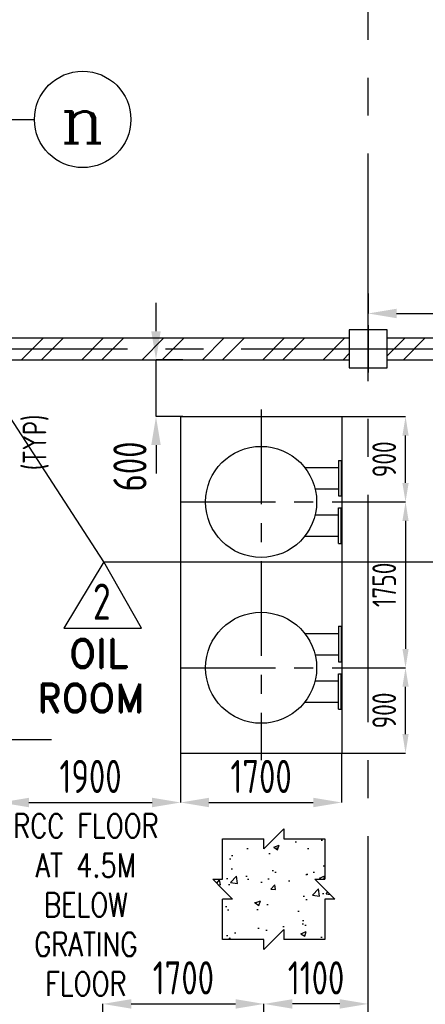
# Model space of a CAD drawing. Extents: x -7650383 to 4934791, y -114316 to 1826789.
# Tile 62 of 256: x 255714 to 259994, y 264841 to 275228. Entities that reach past the tile are written whole.
import ezdxf
from ezdxf.enums import TextEntityAlignment as Align

# ---------------------------------------------------------------- set-up
doc = ezdxf.new("R2010")
doc.units = 0
doc.header["$LTSCALE"] = 800
doc.header["$MEASUREMENT"] = 0
doc.linetypes.add('CENTER', pattern=[2, 1.25, -0.25, 0.25, -0.25])
doc.linetypes.add('CENTER2', pattern=[1.125, 0.75, -0.125, 0.125, -0.125])
doc.layers.get('0').update_dxf_attribs({"linetype": 'CONTINUOUS'})
for name, color, linetype in [('Aux_col', 7, 'CONTINUOUS'), ('DIM', 4, 'CONTINUOUS'), ('EQP5', 251, 'CONTINUOUS'), ('GRID', 8, 'CENTER'), ('HANGERS', 1, 'CONTINUOUS'), ('HATCH', 9, 'CONTINUOUS'), ('REV2', 2, 'CONTINUOUS'), ('T', 3, 'CONTINUOUS'), ('TEXT', 3, 'CONTINUOUS')]:
    doc.layers.add(name, color=color, linetype=linetype)
doc.styles.add('D1', font='ROMAND')
doc.styles.add('ROMANC', font='romanc')
doc.styles.add('ROMANS', font='ISO9.shx', dxfattribs={"width": 0.8})
doc.styles.add('S1', font='SIMPLEX.SHX', dxfattribs={"height": 200})
doc.styles.add('S3', font='ROMANS1.SHX', dxfattribs={"width": 0.8})
doc.dimstyles.new('STANDARD$0', dxfattribs={"dimtxt": 250, "dimasz": 200, "dimexe": 0, "dimexo": 0, "dimgap": 100, "dimtad": 1, "dimdec": 0, "dimzin": 0, "dimdsep": 46, "dimtxsty": 'S1', "dimcen": 0, "dimadec": 0, "dimazin": 0, "dimtfac": 1, "dimtdec": 0, "dimtmove": 2, "dimatfit": 3, "dimfxl": 1, "dimtolj": 1, "dimtzin": 0, "dimarcsym": 0})
pattern_1 = [(45, (177457.17, 215002.9), (-318.198, 318.198), []), (45, (177669.3, 215002.9), (-318.198, 318.198), [])]

# ---------------------------------------------------------------- blocks, each defined once
blk = doc.blocks.new('*D466')
at = {"layer": 'DIM', "color": 9, "lineweight": -2, "transparency": 16777216}
for p, q in [((257411, 267495), (257411, 266970)), ((259111, 267495), (259111, 266970)), ((257711, 266970), (258811, 266970))]:
    blk.add_line(p, q, dxfattribs=at)
at = {"layer": 'DIM', "color": 9, "transparency": 16777216}
for points in [[(257711, 267020), (257711, 266920), (257411, 266970)], [(258811, 267020), (258811, 266920), (259111, 266970)]]:
    blk.add_solid(points, dxfattribs=at)
at = {"layer": 'DIM', "transparency": 16777216, "insert": (258261, 267245), "char_height": 350, "attachment_point": 5, "style": 'ROMANS'}
blk.add_mtext('\\A1;1700', dxfattribs=at)
blk = doc.blocks.new('*D472')
at = {"layer": 'DIM', "color": 9, "lineweight": -2, "transparency": 16777216}
for p, q in [((256591, 264488), (256591, 264845)), ((256891, 264845), (257991, 264845)), ((258291, 264488), (258291, 264845))]:
    blk.add_line(p, q, dxfattribs=at)
at = {"layer": 'DIM', "color": 9, "transparency": 16777216}
for points in [[(256891, 264895), (256891, 264795), (256591, 264845)], [(257991, 264895), (257991, 264795), (258291, 264845)]]:
    blk.add_solid(points, dxfattribs=at)
at = {"layer": 'DIM', "transparency": 16777216, "insert": (257441, 265120), "char_height": 350, "attachment_point": 5, "style": 'ROMANS'}
blk.add_mtext('\\A1;1700', dxfattribs=at)
blk = doc.blocks.new('*D473')
at = {"layer": 'DIM', "color": 9, "lineweight": -2, "transparency": 16777216}
for p, q in [((259091, 264845), (258591, 264845)), ((259391, 264558), (259391, 264845))]:
    blk.add_line(p, q, dxfattribs=at)
at = {"layer": 'DIM', "color": 9, "transparency": 16777216}
for points in [[(258591, 264895), (258591, 264795), (258291, 264845)], [(259091, 264895), (259091, 264795), (259391, 264845)]]:
    blk.add_solid(points, dxfattribs=at)
at = {"layer": 'DIM', "transparency": 16777216, "insert": (258841, 265120), "char_height": 350, "attachment_point": 5, "style": 'ROMANS'}
blk.add_mtext('\\A1;1100', dxfattribs=at)
blk = doc.blocks.new('*D474')
at = {"layer": 'DIM', "color": 9, "lineweight": -2, "transparency": 16777216}
for p, q in [((259111, 271041), (259785, 271041)), ((259785, 270341), (259785, 270841)), ((259111, 270141), (259785, 270141))]:
    blk.add_line(p, q, dxfattribs=at)
at = {"layer": 'DIM', "color": 9, "transparency": 16777216}
for points in [[(259752, 270841), (259818, 270841), (259785, 271041)], [(259752, 270341), (259818, 270341), (259785, 270141)]]:
    blk.add_solid(points, dxfattribs=at)
at = {"layer": 'DIM', "transparency": 16777216, "insert": (259560, 270591), "char_height": 250, "attachment_point": 5, "rotation": 90, "style": 'ROMANS'}
blk.add_mtext('\\A1;900', dxfattribs=at)
blk = doc.blocks.new('*D475')
at = {"layer": 'DIM', "color": 9, "lineweight": -2, "transparency": 16777216}
for p, q in [((259111, 268391), (259785, 268391)), ((259785, 267691), (259785, 268191)), ((259111, 267491), (259785, 267491))]:
    blk.add_line(p, q, dxfattribs=at)
at = {"layer": 'DIM', "color": 9, "transparency": 16777216}
for points in [[(259752, 268191), (259818, 268191), (259785, 268391)], [(259752, 267691), (259818, 267691), (259785, 267491)]]:
    blk.add_solid(points, dxfattribs=at)
at = {"layer": 'DIM', "transparency": 16777216, "insert": (259560, 267941), "char_height": 250, "attachment_point": 5, "rotation": 90, "style": 'ROMANS'}
blk.add_mtext('\\A1;900', dxfattribs=at)
blk = doc.blocks.new('*D479')
at = {"layer": 'DIM', "color": 9, "lineweight": -2, "transparency": 16777216}
for p, q in [((257411, 267060), (257411, 266970)), ((255511, 267039), (255511, 266970)), ((255811, 266970), (257111, 266970))]:
    blk.add_line(p, q, dxfattribs=at)
at = {"layer": 'DIM', "color": 9, "transparency": 16777216}
for points in [[(255811, 267020), (255811, 266920), (255511, 266970)], [(257111, 267020), (257111, 266920), (257411, 266970)]]:
    blk.add_solid(points, dxfattribs=at)
at = {"layer": 'DIM', "transparency": 16777216, "insert": (256461, 267245), "char_height": 350, "attachment_point": 5, "style": 'ROMANS'}
blk.add_mtext('\\A1;1900', dxfattribs=at)
blk = doc.blocks.new('*D487')
at = {"layer": 'DIM', "color": 9, "lineweight": -2, "transparency": 16777216}
for p, q in [((257152, 271941), (257152, 272241)), ((257436, 271641), (257152, 271641)), ((257152, 271041), (257152, 271641)), ((257436, 271041), (257152, 271041)), ((257152, 270741), (257152, 270441))]:
    blk.add_line(p, q, dxfattribs=at)
at = {"layer": 'DIM', "color": 9, "transparency": 16777216}
for points in [[(257102, 271941), (257202, 271941), (257152, 271641)], [(257102, 270741), (257202, 270741), (257152, 271041)]]:
    blk.add_solid(points, dxfattribs=at)
at = {"layer": 'DIM', "transparency": 16777216, "insert": (256877, 270515), "char_height": 350, "attachment_point": 5, "rotation": 90, "style": 'ROMANS'}
blk.add_mtext('\\A1;600', dxfattribs=at)
blk = doc.blocks.new('REV-2')
at = {"layer": 'REV2', "color": 20, "linetype": 'Continuous'}
for p, q in [((37170, 56645), (36750, 55946)), ((37569, 55946), (37170, 56645)), ((36750, 55946), (37569, 55946))]:
    blk.add_line(p, q, dxfattribs=at)
at = {"layer": 'REV2', "color": 20, "linetype": 'Continuous', "style": 'ROMANS', "width": 0.8}
blk.add_text('2', height=383, dxfattribs=at).set_placement((37056, 56034))
blk = doc.blocks.new('*D494')
at = {"layer": 'DIM', "color": 9, "linetype": 'Continuous', "lineweight": -2, "transparency": 16777216}
for p, q in [((259391, 272339), (259391, 272129)), ((259691, 272129), (264156, 272129)), ((264456, 272006), (264456, 272129))]:
    blk.add_line(p, q, dxfattribs=at)
at = {"layer": 'DIM', "color": 9, "linetype": 'Continuous', "transparency": 16777216}
for points in [[(259691, 272179), (259691, 272079), (259391, 272129)], [(264156, 272179), (264156, 272079), (264456, 272129)]]:
    blk.add_solid(points, dxfattribs=at)
at = {"layer": 'DIM', "linetype": 'Continuous', "transparency": 16777216, "insert": (261924, 272404), "char_height": 350, "attachment_point": 5, "style": 'ROMANS'}
blk.add_mtext('\\A1;5065', dxfattribs=at)
blk = doc.blocks.new('*D495')
at = {"layer": 'DIM', "color": 9, "lineweight": -2, "transparency": 16777216}
for p, q in [((259647, 270141), (259785, 270141)), ((259785, 269941), (259785, 268591)), ((259647, 268391), (259785, 268391))]:
    blk.add_line(p, q, dxfattribs=at)
at = {"layer": 'DIM', "color": 9, "transparency": 16777216}
for points in [[(259752, 269941), (259818, 269941), (259785, 270141)], [(259752, 268591), (259818, 268591), (259785, 268391)]]:
    blk.add_solid(points, dxfattribs=at)
at = {"layer": 'DIM', "transparency": 16777216, "insert": (259560, 269266), "char_height": 250, "attachment_point": 5, "rotation": 90, "style": 'ROMANS'}
blk.add_mtext('\\A1;1750', dxfattribs=at)

msp = doc.modelspace()

# ---------------------------------------------------------------- hatches: boundary and pattern name
at = {"layer": 'DIM'}
h = msp.add_hatch(dxfattribs=at)
h.set_pattern_fill('AR-CONC', color=256, scale=81, style=0)
h.set_pattern_definition([(50, (205899.64, 187922.2), (580.9807, -50.8292), [60.75, -668.25]), (355, (205899.64, 187922.2), (-112.3886, 609.2756), [48.6, -534.6]), (100.4514, (205948.06, 187917.94), (468.5926, 558.446), [51.6296, -567.925]), (46.1842, (205899.64, 188084.2), (864.465, -134.0704), [91.125, -1002.375]), (96.6356, (205971.7, 188073), (757.077, 789.0355), [77.444, -851.8875]), (351.1842, (205899.6, 188084.2), (757.076, 789.036), [72.9, -801.9]), (21, (205980.64, 188043.7), (483.4947, -326.1213), [60.75, -668.25]), (326, (205980.64, 188043.7), (197.0854, 587.3715), [48.6, -534.6]), (71.4514, (206020.93, 188016.5), (680.5803, 261.2497), [51.6296, -567.925]), (37.5, (205899.64, 187922.18), (9.8495, 269.644), [0, -528.12, 0, -542.7, 0, -536.625]), (7.5, (205899.64, 187922.18), (213.0863, 319.4735), [0, -309.42, 0, -515.97, 0, -204.525]), (327.5, (205719.01, 187922.18), (432.39617, -18.26945), [0, -202.5, 0, -631.8, 0, -838.35]), (317.5, (205638, 187922.18), (472.3808, 81.085), [0, -263.25, 0, -419.58, 0, -595.35])])
h.paths.add_polyline_path([(258934.3, 266586.9), (258500.3, 266586.9), (258500.3, 266692), (258289.3, 266481.9), (258289.3, 266586.9), (257855.2, 266586.9), (257855.2, 266161.2), (257750.2, 266161.2), (257960.3, 265950.1), (257855.2, 265950.1), (257855.2, 265524.3), (258289.3, 265524.3), (258289.3, 265419.3), (258500.3, 265629.4), (258500.3, 265524.3), (258934.3, 265524.3), (258934.3, 265950.1), (259039.3, 265950.1), (258934.3, 266055.6), (258829.3, 266161.2), (258934.3, 266161.2)])
at = {"layer": 'HATCH'}
h = msp.add_hatch(dxfattribs=at)
h.set_pattern_fill('ANSI32', color=256, scale=1200, style=0)
h.set_pattern_definition(pattern_1)
h.paths.add_polyline_path([(247371.2, 267306.4), (247601.2, 267306.4), (247601.2, 262686.5), (247371.2, 262686.5)])
h.paths.add_polyline_path([(247371.2, 271871.4), (247601.2, 271871.4), (247601.2, 269006.4), (247371.2, 269006.4)])
h.paths.add_polyline_path([(247371.2, 271871.4), (249191.2, 271871.4), (249191.2, 271641.4), (247371.2, 271641.4)])
h.paths.add_polyline_path([(259591.2, 271871.4), (264256.2, 271871.4), (264256.2, 271641.4), (259591.2, 271641.4)])
h = msp.add_hatch(dxfattribs=at)
h.set_pattern_fill('ANSI32', color=256, scale=1200, style=0)
h.set_pattern_definition(pattern_1)
h.paths.add_polyline_path([(254601.2, 271871.4), (259191.2, 271871.4), (259191.2, 271641.4), (254601.2, 271641.4)])

# ---------------------------------------------------------------- linework, layer by layer
at = {"color": 3}
for p, q in [((249591.2, 271871.4), (259191.2, 271871.4)), ((259591.2, 271871.4), (264256.2, 271871.4)), ((249591.2, 271641.4), (259191.2, 271641.4)), ((259591.2, 271641.4), (264256.2, 271641.4))]:
    msp.add_line(p, q, dxfattribs=at)
at = {"color": 2, "linetype": 'CENTER'}
msp.add_line((256050.8, 267631.4), (248851.6, 267631.4), dxfattribs=at)
at = {"layer": 'Aux_col'}
for p, q in [((259591.2, 271956.4), (259191.2, 271956.4)), ((259191.2, 271956.4), (259191.2, 271556.4)), ((259391.2, 272006.4), (259391.2, 271506.4)), ((259591.2, 271556.4), (259591.2, 271956.4)), ((259141.2, 271756.4), (259641.2, 271756.4)), ((259191.2, 271556.4), (259591.2, 271556.4))]:
    msp.add_line(p, q, dxfattribs=at)
at = {"layer": 'DIM', "color": 8, "linetype": 'CENTER'}
for p, q in [((258261.2, 271116.4), (258261.2, 267416.4)), ((257411.2, 270141.4), (259760.9, 270141.4)), ((257411.2, 268391.4), (259784.9, 268391.4))]:
    msp.add_line(p, q, dxfattribs=at)
at = {"layer": 'DIM'}
for p, q in [((258394.8, 266586.9), (258500.3, 266692)), ((258500.3, 266692), (258500.3, 266586.9)), ((258394.8, 266586.9), (258289.3, 266481.9)), ((258289.3, 266481.9), (258289.3, 266586.9)), ((257855.2, 266055.6), (257750.2, 266161.2)), ((257750.2, 266161.2), (257855.2, 266161.2)), ((258934.3, 266055.6), (258829.3, 266161.2)), ((258829.3, 266161.2), (258934.3, 266161.2)), ((257855.2, 266055.6), (257960.3, 265950.1)), ((258934.3, 266055.6), (259039.3, 265950.1)), ((257960.3, 265950.1), (257855.2, 265950.1)), ((259039.3, 265950.1), (258934.3, 265950.1)), ((258394.8, 265524.3), (258500.3, 265629.4)), ((258500.3, 265629.4), (258500.3, 265524.3)), ((258394.8, 265524.3), (258289.3, 265419.3)), ((258289.3, 265419.3), (258289.3, 265524.3))]:
    msp.add_line(p, q, dxfattribs=at)
for points in [[(257855.2, 266161.2), (257855.2, 266586.9), (258289.3, 266586.9)], [(258500.3, 266586.9), (258934.3, 266586.9), (258934.3, 266161.2)], [(258289.3, 265524.3), (257855.2, 265524.3), (257855.2, 265950.1)], [(258934.3, 265950.1), (258934.3, 265524.3), (258500.3, 265524.3)]]:
    msp.add_lwpolyline(points, dxfattribs=at)
msp.add_circle((256378.4, 274176.4), 508.6, dxfattribs=at)
at = {"layer": 'EQP5', "linetype": 'Continuous'}
for p, q in [((257411.2, 271041.4), (257411.2, 267491.4)), ((257411.2, 271041.4), (259111.2, 271041.4)), ((259111.2, 271041.4), (259111.2, 267491.4)), ((258721.6, 270504), (259079.2, 270504)), ((259079.2, 270579), (259079.2, 270204)), ((259079.2, 270579), (259104.2, 270579)), ((259104.2, 270579), (259104.2, 270204)), ((259104.2, 270579), (259104.2, 270204)), ((258830.8, 270279), (259079.2, 270279)), ((259079.2, 270204), (259104.2, 270204)), ((259079.2, 269704), (259079.2, 270079)), ((259079.2, 270079), (259104.2, 270079)), ((259104.2, 269704), (259104.2, 270079)), ((259104.2, 269704), (259104.2, 270079)), ((258830.8, 270004), (259079.2, 270004)), ((258721.6, 269779), (259079.2, 269779)), ((259079.2, 269704), (259104.2, 269704)), ((259079.2, 268828.9), (259079.2, 268453.9)), ((259079.2, 268828.9), (259104.2, 268828.9)), ((259104.2, 268828.9), (259104.2, 268453.9)), ((259104.2, 268828.9), (259104.2, 268453.9)), ((258721.6, 268753.9), (259079.2, 268753.9)), ((258830.8, 268528.9), (259079.2, 268528.9)), ((259079.2, 268453.9), (259104.2, 268453.9)), ((259079.2, 267953.9), (259079.2, 268328.9)), ((259079.2, 268328.9), (259104.2, 268328.9)), ((259104.2, 267953.9), (259104.2, 268328.9)), ((259104.2, 267953.9), (259104.2, 268328.9)), ((258830.8, 268253.9), (259079.2, 268253.9)), ((258721.6, 268028.9), (259079.2, 268028.9)), ((259079.2, 267953.9), (259104.2, 267953.9)), ((257411.2, 267491.4), (259111.2, 267491.4))]:
    msp.add_line(p, q, dxfattribs=at)
for centre in [(258261.2, 270141.4), (258261.2, 268391.4)]:
    msp.add_circle(centre, 586, dxfattribs=at)
at = {"layer": 'GRID', "linetype": 'CENTER2', "ltscale": 4}
for p, q in [((259391.3, 253416), (259391.3, 300927.3)), ((247429.1, 274176.4), (255869.8, 274176.4)), ((247252, 271756.4), (265245, 271756.4))]:
    msp.add_line(p, q, dxfattribs=at)
at = {"layer": 'HANGERS', "flags": 128}
msp.add_lwpolyline([(258771.9, 304043.3), (247428.5, 296330.3), (260898.5, 296330.3), (256868.8, 287847.9), (254934.3, 287847.9), (233958.5, 296330.3), (218302.3, 272900.3), (228301.3, 270706.6), (244270.3, 270673.2), (251935.4, 276699), (256599.6, 269508.6), (266050.3, 269508.6)], dxfattribs=at)

# ---------------------------------------------------------------- block references
msp.add_blockref('REV-2', (219430.1, 212863.4))

# ---------------------------------------------------------------- texts
at = {"layer": 'T', "insert": (256412.1, 266849), "char_height": 250, "width": 1995.674, "attachment_point": 2, "style": 'S3'}
msp.add_mtext('RCC FLOOR AT 4.5M BELOW GRATING FLOOR', dxfattribs=at)
at = {"layer": 'TEXT', "style": 'ROMANC'}
msp.add_text('n', height=500, dxfattribs=at).set_placement((256378.4, 274176.4), align=Align.MIDDLE)
at = {"layer": 'TEXT', "style": 'ROMANS', "width": 0.8}
msp.add_text('(TYP)', height=250, rotation=90, dxfattribs=at).set_placement((255995, 270476.2))
at = {"layer": 'TEXT', "style": 'D1'}
for s, p in [('OIL', (256236, 268391.9)), ('ROOM', (255899.8, 267923.3))]:
    msp.add_text(s, height=300, dxfattribs=at).set_placement(p)
at = {"layer": 'TEXT', "attachment_point": 1, "style": 'ROMANS'}
for s, insert, char_height, width in [('\\pi173.19;MONORAIL FOR \\P\\pi298.9;HANDLING OF \\P\\pi53.19;VACUUM PUMPS \\P\\pi98.904;FROM SOFIT OF \\P\\pi58.904;EL. 9.0M FLOOR', (220522.6, 269512.6), 300, 2986.379), ('\\pi244.39;MONORAIL FOR \\P\\pi124.39;HANDLING OF BF \\P\\pi301.06;VALVES FROM \\P\\pi77.725;SOFIT OF EL. 10M \\P\\pi674.39;FLOOR.', (227849.6, 266697.6), 175, 2028.783)]:
    msp.add_mtext(s, dxfattribs=dict(at, insert=insert, char_height=char_height, width=width))

# ---------------------------------------------------------------- dimensions: what is measured, and where the dimension line sits
at = {"layer": 'DIM', "linetype": 'Continuous'}
dim = msp.add_linear_dim(base=(264456.2, 272129.2), p1=(259391.3, 272339.1), p2=(264456.2, 272006.4), dimstyle='STANDARD$0', override={"dimtxt": 350, "dimasz": 300, "dimtxsty": 'ROMANS', "dimclrd": 9, "dimclre": 9, "dimclrt": 256, "dimtix": 1, "dimatfit": 0}, dxfattribs=at)
dim.commit()
dim.dimension.update_dxf_attribs({"geometry": '*D494', "text_midpoint": (261923.8, 272404.2)})
at = {"layer": 'DIM'}
dim = msp.add_linear_dim(base=(257152.4, 271641.4), p1=(257436.2, 271041.4), p2=(257436.2, 271641.4), angle=90, dimstyle='STANDARD$0', override={"dimtxt": 350, "dimasz": 300, "dimtxsty": 'ROMANS', "dimclrd": 9, "dimclre": 9, "dimclrt": 256, "dimtix": 1, "dimatfit": 0, "dimfxl": 0.18}, dxfattribs=at)
dim.commit()
dim.dimension.update_dxf_attribs({"geometry": '*D487', "text_midpoint": (256877.4, 270514.6), "dimtype": 160})
for base, p1, p2, picture, middle in [((259784.9, 271041.4), (259111.2, 270141.4), (259111.2, 271041.4), '*D474', (259559.9, 270591.4)), ((259784.9, 268391.4), (259647.3, 270141.4), (259647.3, 268391.4), '*D495', (259559.9, 269266.4)), ((259784.9, 268391.4), (259111.2, 267491.4), (259111.2, 268391.4), '*D475', (259559.9, 267941.4))]:
    dim = msp.add_linear_dim(base=base, p1=p1, p2=p2, angle=90, dimstyle='STANDARD$0', override={"dimtxsty": 'ROMANS', "dimclrd": 9, "dimclre": 9, "dimclrt": 256, "dimtix": 1, "dimatfit": 0, "dimfxl": 0.18}, dxfattribs=at)
    dim.commit()
    dim.dimension.update_dxf_attribs({"geometry": picture, "text_midpoint": middle})
dim = msp.add_aligned_dim(p1=(257411.2, 267495.4), p2=(259111.2, 267495.4), distance=-525.8, dimstyle='STANDARD$0', override={"dimtxt": 350, "dimasz": 300, "dimtxsty": 'ROMANS', "dimclrd": 9, "dimclre": 9, "dimclrt": 256, "dimtix": 1, "dimatfit": 0}, dxfattribs=at)
dim.commit()
dim.dimension.update_dxf_attribs({"geometry": '*D466', "text_midpoint": (258261.2, 267244.6)})
for base, p1, p2, picture, middle in [((257411.2, 266969.6), (255511.2, 267039.1), (257411.2, 267059.8), '*D479', (256461.2, 267244.6)), ((258291.3, 264844.7), (256591.3, 264488), (258291.3, 264488), '*D472', (257441.3, 265119.7)), ((258291.3, 264844.7), (259391.3, 264558.2), (258291.3, 264844.7), '*D473', (258841.3, 265119.7))]:
    dim = msp.add_linear_dim(base=base, p1=p1, p2=p2, dimstyle='STANDARD$0', override={"dimtxt": 350, "dimasz": 300, "dimtxsty": 'ROMANS', "dimclrd": 9, "dimclre": 9, "dimclrt": 256, "dimtix": 1, "dimatfit": 0, "dimfxl": 0.18}, dxfattribs=at)
    dim.commit()
    dim.dimension.update_dxf_attribs({"geometry": picture, "text_midpoint": middle})

doc.saveas('drawing.dxf')
